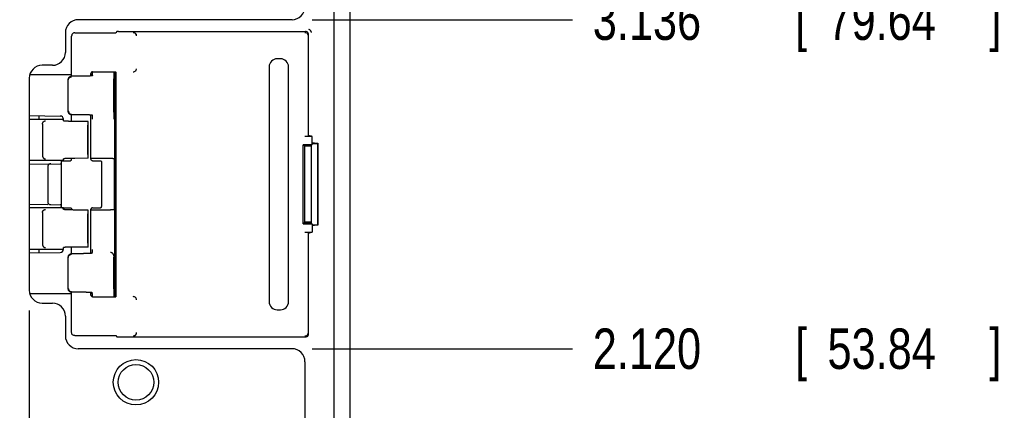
# Model space of a CAD drawing. Header units: inches. Extents: x 0 to 22, y 0 to 17.
# Tile 21 of 36: x 8.7 to 11.8, y 11.2 to 12.4. Entities that reach past the tile are written whole.
import ezdxf

# ---------------------------------------------------------------- set-up
doc = ezdxf.new("R2010")
doc.units = ezdxf.units.IN
doc.header["$LTSCALE"] = 1.21
doc.header["$MEASUREMENT"] = 0
doc.layers.get('0').update_dxf_attribs({"linetype": 'CONTINUOUS'})
doc.layers.add('DIMENSIONS', color=7, linetype='CONTINUOUS')
doc.styles.get("Standard").update_dxf_attribs({"font": 'txt', "width": 0.8})
doc.dimstyles.new('DIMSTYLE_2', dxfattribs={"dimtxt": 0.125, "dimasz": 0.18, "dimexe": 0.18, "dimexo": 0.0625, "dimgap": 0.09, "dimtad": 0, "dimtih": 1, "dimtoh": 1, "dimdec": 3, "dimzin": 4, "dimdsep": 46, "dimtxsty": 'STANDARD', "dimblk": '_FILLED', "dimblk1": '_FILLED', "dimblk2": '_FILLED', "dimcen": 0.09, "dimadec": 0, "dimazin": 0, "dimtp": 0.01, "dimtm": 0.01, "dimtfac": 1, "dimtdec": 3, "dimtofl": 0, "dimtmove": 0, "dimatfit": 3, "dimldrblk": '_FILLED', "dimfxl": 1, "dimtolj": 1, "dimtzin": 4, "dimarcsym": 0})

# ---------------------------------------------------------------- blocks, each defined once
blk = doc.blocks.new('*D10')
at = {"layer": 'DIMENSIONS', "color": 2, "linetype": 'CONTINUOUS'}
blk.add_line((9.6408, 11.3988), (10.4448, 11.3988), dxfattribs=at)
at = {"layer": 'DIMENSIONS', "color": 2, "linetype": 'CONTINUOUS', "width": 0.8}
for s, p in [('[', (11.1323, 11.3363)), (']', (11.7323, 11.3363)), ('2.120', (10.5073, 11.3363)), ('53.84', (11.2323, 11.3363))]:
    blk.add_text(s, height=0.125, dxfattribs=at).set_placement(p)
blk = doc.blocks.new('_FILLED')
at = {"color": 0, "linetype": 'BYBLOCK'}
blk.add_solid([(0, 0), (-1, 0.174), (-1, -0.174)], dxfattribs=at)
blk = doc.blocks.new('*D11')
at = {"layer": 'DIMENSIONS', "color": 2, "linetype": 'CONTINUOUS'}
blk.add_line((9.6408, 12.4149), (10.4448, 12.4149), dxfattribs=at)
at = {"layer": 'DIMENSIONS', "color": 2, "linetype": 'CONTINUOUS', "width": 0.8}
for s, p in [('3.136', (10.5073, 12.3524)), ('[', (11.1323, 12.3524)), ('79.64', (11.2323, 12.3524)), (']', (11.7323, 12.3524))]:
    blk.add_text(s, height=0.125, dxfattribs=at).set_placement(p)
blk = doc.blocks.new('*D19')
at = {"layer": 'DIMENSIONS', "color": 2, "linetype": 'CONTINUOUS'}
blk.add_line((8.7666, 11.5172), (8.7666, 8.5917), dxfattribs=at)
at = {"layer": 'DIMENSIONS', "color": 2, "linetype": 'CONTINUOUS', "width": 0.8}
for s, p in [(']', (8.8291, 8.4292)), ('25.64', (8.8291, 7.9292)), ('[', (8.8291, 7.8292)), ('1.009', (8.8291, 7.2042))]:
    blk.add_text(s, height=0.125, rotation=90, dxfattribs=at).set_placement(p)

msp = doc.modelspace()

# ---------------------------------------------------------------- linework, layer by layer
at = {"color": 7, "linetype": 'CONTINUOUS'}
for p, q in [((9.7573, 14.1699), (9.7573, 9.3721)), ((9.7073, 13.9516), (9.7073, 9.4203)), ((9.5783, 12.4149), (8.9182, 12.4149)), ((9.0426, 12.3784), (9.6196, 12.3784)), ((8.8782, 12.3749), (8.8782, 12.314)), ((8.8973, 12.2403), (8.8973, 12.3642)), ((8.9073, 12.3742), (9.0337, 12.3742)), ((9.0376, 12.3782), (9.0337, 12.3742)), ((9.6296, 12.0566), (9.6296, 12.3684)), ((9.5425, 12.2942), (9.5325, 12.2942)), ((8.8382, 12.274), (8.8066, 12.274)), ((9.5075, 12.2692), (9.5075, 11.5442)), ((9.5675, 11.5442), (9.5675, 12.2692)), ((8.7666, 12.234), (8.7666, 11.5797)), ((8.8973, 12.2442), (8.768, 12.2442)), ((8.8873, 12.1312), (8.8873, 12.2303)), ((8.9273, 12.2403), (8.8973, 12.2403)), ((8.9573, 12.2421), (8.9573, 12.2492)), ((8.9623, 12.2442), (8.9573, 12.2442)), ((8.9623, 12.2542), (9.0337, 12.2542)), ((8.9623, 12.2437), (8.9623, 12.2537)), ((9.0273, 12.2321), (9.0273, 12.1293)), ((9.0297, 12.2542), (9.0297, 11.5592)), ((9.0345, 12.2534), (9.0337, 12.2542)), ((9.0347, 11.565), (9.0347, 12.2484)), ((8.7666, 12.1072), (8.8723, 12.1072)), ((8.7672, 12.1191), (8.8625, 12.1174)), ((8.7973, 12.1072), (8.7973, 12.1186)), ((8.8723, 12.1025), (8.8723, 12.1074)), ((8.8973, 12.1008), (8.8973, 12.1212)), ((8.9273, 12.1212), (8.8973, 12.1212)), ((8.9573, 11.9837), (8.9573, 12.1193)), ((8.9623, 12.1077), (8.9623, 12.1177)), ((8.8073, 12.0925), (8.8073, 11.9949)), ((8.9487, 12.1006), (8.9073, 12.1007)), ((8.9473, 11.9985), (8.9473, 12.0889)), ((8.9487, 12.1006), (8.9478, 12.0993)), ((8.9487, 11.9868), (8.9487, 12.1006)), ((9.6405, 12.0542), (9.6179, 12.0542)), ((9.6279, 12.0547), (9.6293, 12.0568)), ((9.6293, 12.0568), (9.6293, 12.0568)), ((9.6382, 12.0549), (9.6325, 12.0566)), ((9.6405, 12.0289), (9.6405, 12.0542)), ((9.6405, 12.0289), (9.6128, 12.0289)), ((9.6128, 11.7845), (9.6128, 12.0289)), ((9.6175, 12.0242), (9.6128, 12.0289)), ((9.6296, 12.0258), (9.6159, 12.0258)), ((9.637, 12.0242), (9.6175, 12.0242)), ((9.6175, 11.7892), (9.6175, 12.0242)), ((9.6293, 12.0263), (9.6293, 12.0263)), ((9.6387, 12.0284), (9.6325, 12.0266)), ((9.6351, 12.0242), (9.6351, 12.0273)), ((9.637, 12.0224), (9.637, 11.791)), ((9.6377, 12.0281), (9.6377, 11.7853)), ((9.6577, 12.0317), (9.6405, 12.0317)), ((9.6473, 12.0336), (9.6432, 12.0336)), ((9.6583, 12.0335), (9.6577, 12.0317)), ((9.6577, 11.7817), (9.6577, 12.0317)), ((9.6583, 12.0335), (9.6583, 11.7799)), ((8.8723, 11.9792), (8.8723, 11.9849)), ((8.8973, 11.9837), (8.8973, 11.9867)), ((8.9487, 11.9868), (8.9073, 11.9867)), ((8.9487, 11.9868), (8.9478, 11.9881)), ((9.018, 11.9859), (8.9573, 11.9858)), ((8.8723, 11.9802), (8.7666, 11.9802)), ((8.7672, 11.9684), (8.8625, 11.9701)), ((8.8245, 11.9644), (8.8245, 11.8491)), ((8.8648, 11.9752), (8.8648, 11.8382)), ((8.8688, 11.9792), (8.8928, 11.9792)), ((8.9618, 11.9792), (8.9858, 11.9792)), ((8.9898, 11.9752), (8.9898, 11.8382)), ((9.0286, 11.9795), (9.0286, 11.834)), ((8.8723, 11.8337), (8.7666, 11.8337)), ((8.7672, 11.8451), (8.8245, 11.8441)), ((8.8329, 11.8439), (8.8625, 11.8434)), ((8.8688, 11.8342), (8.8928, 11.8342)), ((8.8723, 11.829), (8.8723, 11.8342)), ((8.9618, 11.8342), (8.9858, 11.8342)), ((8.8073, 11.819), (8.8073, 11.721)), ((8.8973, 11.8272), (8.8973, 11.8297)), ((8.9487, 11.827), (8.9073, 11.8271)), ((8.9473, 11.7245), (8.9473, 11.8154)), ((8.9487, 11.827), (8.9478, 11.8258)), ((8.9487, 11.7129), (8.9487, 11.827)), ((8.9573, 11.6941), (8.9573, 11.8297)), ((8.9573, 11.8277), (9.018, 11.8276)), ((9.6128, 11.7845), (9.6175, 11.7892)), ((9.6128, 11.7845), (9.6405, 11.7845)), ((9.6296, 11.7877), (9.6159, 11.7877)), ((9.637, 11.7892), (9.6175, 11.7892)), ((9.6293, 11.7871), (9.6293, 11.7871)), ((9.6325, 11.7869), (9.6387, 11.7851)), ((9.6351, 11.7861), (9.6351, 11.7877)), ((9.6405, 11.7845), (9.6405, 11.7592)), ((9.6405, 11.7817), (9.6577, 11.7817)), ((9.6432, 11.7799), (9.6473, 11.7799)), ((9.6583, 11.7799), (9.6577, 11.7817)), ((9.6179, 11.7592), (9.6405, 11.7592)), ((9.6293, 11.7566), (9.6293, 11.7566)), ((9.6296, 11.445), (9.6296, 11.7566)), ((9.6325, 11.7569), (9.6382, 11.7585)), ((8.8723, 11.7061), (8.8723, 11.7109)), ((8.8973, 11.6923), (8.8973, 11.7127)), ((8.9487, 11.7129), (8.9073, 11.7128)), ((8.9487, 11.7129), (8.9478, 11.7141)), ((8.7666, 11.7062), (8.8723, 11.7062)), ((8.7672, 11.6944), (8.8625, 11.6961)), ((8.7973, 11.6948), (8.7973, 11.7062)), ((8.8873, 11.5832), (8.8873, 11.6823)), ((8.9273, 11.6923), (8.8973, 11.6923)), ((8.9623, 11.6957), (8.9623, 11.7057)), ((9.0273, 11.6841), (9.0273, 11.5813)), ((8.768, 11.5692), (8.8973, 11.5692)), ((8.9273, 11.5732), (8.8973, 11.5732)), ((8.8973, 11.4492), (8.8973, 11.5732)), ((8.9573, 11.5642), (8.9573, 11.5713)), ((8.9573, 11.5692), (8.9623, 11.5692)), ((8.9623, 11.5597), (8.9623, 11.5696)), ((8.9623, 11.5592), (9.0337, 11.5592)), ((9.0345, 11.56), (9.0337, 11.5592)), ((8.8066, 11.5397), (8.8382, 11.5397)), ((8.8782, 11.4997), (8.8782, 11.4388)), ((9.5325, 11.5192), (9.5425, 11.5192)), ((8.9073, 11.4392), (9.0337, 11.4392)), ((9.0337, 11.4392), (9.0376, 11.4353)), ((9.0426, 11.435), (9.6196, 11.435)), ((9.5783, 11.3988), (8.9182, 11.3988)), ((9.6183, 11.3588), (9.6183, 9.4874))]:
    msp.add_line(p, q, dxfattribs=at)
for radius in [0.07, 0.055]:
    msp.add_circle((9.0963, 11.2952), radius, dxfattribs=at)
for centre, radius, start, end in [((9.5783, 12.4549), 0.04, 270, 360), ((8.9182, 12.3749), 0.04, 90, 180), ((8.8382, 12.314), 0.04, 270, 360), ((9.5325, 12.2692), 0.025, 90, 180), ((9.5425, 12.2692), 0.025, 0, 90), ((8.8066, 12.234), 0.04, 90, 180), ((8.8623, 12.1074), 0.01, 0, 89), ((8.8623, 11.9801), 0.01, 271, 284.484), ((8.8623, 11.9801), 0.01, 354.1626, 359.9997), ((8.8623, 11.8334), 0.01, 75.516, 89), ((8.8623, 11.8334), 0.01, 0.0003, 5.7555), ((8.8623, 11.7061), 0.01, 271, 360), ((8.8066, 11.5797), 0.04, 180, 270), ((8.8382, 11.4997), 0.04, 0, 90), ((9.5325, 11.5442), 0.025, 180, 270), ((9.5425, 11.5442), 0.025, 270, 360), ((8.9182, 11.4388), 0.04, 180, 270), ((9.5783, 11.3588), 0.04, 0, 90)]:
    msp.add_arc(centre, radius, start, end, dxfattribs=at)
for points in [[(9.0384, 12.3783), (9.0381, 12.3783), (9.0378, 12.3784), (9.0376, 12.3782)], [(9.6246, 12.3771), (9.6231, 12.378), (9.6214, 12.3784), (9.6196, 12.3784)], [(9.0887, 12.3746), (9.0883, 12.3746), (9.088, 12.3746), (9.0877, 12.3746)], [(9.0919, 12.3738), (9.0909, 12.3743), (9.0898, 12.3745), (9.0887, 12.3746)], [(9.0916, 12.3751), (9.0908, 12.3755), (9.0898, 12.3757), (9.0889, 12.3758)], [(9.0953, 12.3716), (9.0943, 12.3726), (9.0932, 12.3733), (9.0919, 12.3738)], [(9.0973, 12.3684), (9.0968, 12.3696), (9.0961, 12.3707), (9.0953, 12.3716)], [(9.098, 12.3649), (9.098, 12.3661), (9.0978, 12.3673), (9.0973, 12.3684)], [(9.0981, 12.365), (9.0981, 12.3663), (9.0979, 12.3676), (9.0975, 12.3687)], [(9.6283, 12.3734), (9.6274, 12.3749), (9.6261, 12.3762), (9.6246, 12.3771)], [(9.6296, 12.3684), (9.6296, 12.3702), (9.6291, 12.3719), (9.6283, 12.3734)], [(9.0973, 12.26), (9.0978, 12.2612), (9.098, 12.2624), (9.098, 12.2636)], [(8.8962, 12.2402), (8.8966, 12.2403), (8.897, 12.2403), (8.8973, 12.2403)], [(9.0877, 12.2539), (9.0892, 12.2538), (9.0906, 12.2541), (9.092, 12.2546)], [(8.8874, 12.1301), (8.8874, 12.1304), (8.8873, 12.1308), (8.8873, 12.1312)], [(9.6296, 12.0567), (9.6294, 12.0567), (9.6292, 12.0567), (9.6293, 12.0568)], [(9.6293, 12.0263), (9.6292, 12.0264), (9.6294, 12.0264), (9.6296, 12.0264)], [(9.6296, 12.0264), (9.6302, 12.0265), (9.6305, 12.0265), (9.6308, 12.0265)], [(9.6308, 12.0265), (9.6313, 12.0266), (9.6319, 12.0266), (9.6325, 12.0266)], [(9.637, 12.0242), (9.637, 12.024), (9.637, 12.0238), (9.637, 12.0235)], [(9.637, 12.0235), (9.637, 12.0232), (9.637, 12.0228), (9.637, 12.0224)], [(8.8688, 11.9792), (8.8681, 11.9792), (8.8674, 11.979), (8.8668, 11.9787)], [(8.8688, 11.8342), (8.8681, 11.8342), (8.8674, 11.8344), (8.8668, 11.8348)], [(9.6295, 11.787), (9.6293, 11.787), (9.6292, 11.7871), (9.6293, 11.7871)], [(9.636, 11.7859), (9.636, 11.7862), (9.6359, 11.7864), (9.6359, 11.7867)], [(9.6308, 11.7568), (9.6313, 11.7569), (9.6319, 11.7569), (9.6325, 11.7569)], [(8.8962, 11.6922), (8.8966, 11.6923), (8.897, 11.6923), (8.8973, 11.6923)], [(8.8874, 11.5821), (8.8874, 11.5824), (8.8873, 11.5828), (8.8873, 11.5832)], [(9.0345, 11.56), (9.0346, 11.5602), (9.0346, 11.5605), (9.0346, 11.5608)], [(9.0346, 11.5608), (9.0346, 11.5614), (9.0346, 11.562), (9.0347, 11.5626)], [(9.0347, 11.5626), (9.0347, 11.5634), (9.0347, 11.5642), (9.0347, 11.565)], [(9.092, 11.5588), (9.0906, 11.5594), (9.0892, 11.5596), (9.0877, 11.5596)], [(9.098, 11.5499), (9.098, 11.5511), (9.0978, 11.5523), (9.0973, 11.5534)], [(9.0877, 11.4389), (9.0892, 11.4388), (9.0906, 11.4391), (9.0919, 11.4396)], [(9.0973, 11.445), (9.0978, 11.4461), (9.098, 11.4474), (9.098, 11.4486)], [(9.0975, 11.4447), (9.0979, 11.4459), (9.0981, 11.4472), (9.0981, 11.4484)], [(9.6283, 11.44), (9.6291, 11.4415), (9.6296, 11.4433), (9.6296, 11.445)], [(9.0376, 11.4353), (9.0378, 11.4351), (9.0381, 11.4351), (9.0384, 11.4352)], [(9.0384, 11.4352), (9.039, 11.4352), (9.0396, 11.4351), (9.0402, 11.4351)], [(9.0402, 11.4351), (9.041, 11.435), (9.0418, 11.435), (9.0426, 11.435)]]:
    msp.add_open_spline(points, degree=3, dxfattribs=at)
for points, knots in [([(9.0426, 12.3784), (9.0418, 12.3784), (9.0403, 12.3785), (9.039, 12.3783), (9.0384, 12.3783)], [0, 0, 0, 0, 0.571201, 1, 1, 1, 1]), ([(9.6381, 12.375), (9.6381, 12.3755), (9.638, 12.3763), (9.6377, 12.3775), (9.6374, 12.3785), (9.6369, 12.3795), (9.6364, 12.3803), (9.6358, 12.381), (9.6353, 12.3816), (9.6347, 12.3822), (9.6341, 12.3827), (9.6335, 12.3831), (9.6329, 12.3834), (9.6323, 12.3837), (9.6317, 12.384), (9.6311, 12.3842), (9.6307, 12.3843), (9.6305, 12.3844)], [0, 0, 0, 0, 0.103352, 0.196301, 0.281284, 0.359973, 0.433603, 0.502754, 0.568346, 0.630534, 0.689697, 0.746646, 0.800386, 0.851281, 0.90095, 0.950372, 1, 1, 1, 1]), ([(8.9073, 12.3742), (8.9056, 12.3742), (8.9021, 12.3733), (8.8983, 12.3695), (8.8973, 12.3659), (8.8973, 12.3642)], [0, 0, 0, 0, 0.33324, 0.667169, 1, 1, 1, 1]), ([(9.0975, 12.3687), (9.0971, 12.3697), (9.0962, 12.3715), (9.0942, 12.3737), (9.0925, 12.3747), (9.0916, 12.3751)], [0, 0, 0, 0, 0.353505, 0.683078, 1, 1, 1, 1]), ([(9.6179, 12.3758), (9.6196, 12.3758), (9.6231, 12.3748), (9.6269, 12.371), (9.6279, 12.3675), (9.6279, 12.3658)], [0, 0, 0, 0, 0.329943, 0.665503, 1, 1, 1, 1]), ([(9.092, 12.2546), (9.0932, 12.2551), (9.0954, 12.2566), (9.0969, 12.2589), (9.0973, 12.26)], [0, 0, 0, 0, 0.51677, 1, 1, 1, 1]), ([(8.8873, 12.2303), (8.8873, 12.2307), (8.8874, 12.2314), (8.8876, 12.2325), (8.8879, 12.2336), (8.8882, 12.2343), (8.8883, 12.2346)], [0, 0, 0, 0, 0.249952, 0.500145, 0.749806, 1, 1, 1, 1]), ([(8.8873, 12.2284), (8.8873, 12.2288), (8.8874, 12.2295), (8.8876, 12.2306), (8.8879, 12.2317), (8.8883, 12.2327), (8.8889, 12.2337), (8.8893, 12.2343), (8.8895, 12.2346)], [0, 0, 0, 0, 0.166519, 0.333065, 0.499709, 0.666452, 0.833229, 1, 1, 1, 1]), ([(8.8883, 12.2346), (8.8885, 12.235), (8.8889, 12.2356), (8.8893, 12.2362), (8.8895, 12.2365)], [0, 0, 0, 0, 0.499579, 1, 1, 1, 1]), ([(8.8895, 12.2365), (8.8898, 12.2368), (8.8903, 12.2374), (8.8911, 12.2381), (8.892, 12.2388), (8.893, 12.2393), (8.894, 12.2398), (8.8951, 12.2401), (8.8958, 12.2402), (8.8962, 12.2402)], [0, 0, 0, 0, 0.142949, 0.285853, 0.428859, 0.571538, 0.714513, 0.857124, 1, 1, 1, 1]), ([(8.8895, 12.2346), (8.8898, 12.2349), (8.8902, 12.2355), (8.8908, 12.236), (8.8911, 12.2362)], [0, 0, 0, 0, 0.499957, 1, 1, 1, 1]), ([(8.8911, 12.2362), (8.8914, 12.2364), (8.892, 12.2369), (8.893, 12.2374), (8.894, 12.2379), (8.8951, 12.2382), (8.8962, 12.2384), (8.897, 12.2384), (8.8973, 12.2384)], [0, 0, 0, 0, 0.16663, 0.333275, 0.499935, 0.666616, 0.83331, 1, 1, 1, 1]), ([(8.9573, 12.2412), (8.9571, 12.2412), (8.9563, 12.2411), (8.9549, 12.241), (8.953, 12.2409), (8.951, 12.2408), (8.9488, 12.2407), (8.9464, 12.2406), (8.9439, 12.2405), (8.9414, 12.2405), (8.9387, 12.2404), (8.9359, 12.2404), (8.9331, 12.2403), (8.9302, 12.2403), (8.9283, 12.2403), (8.9273, 12.2403)], [0, 0, 0, 0, 0.02363, 0.079796, 0.142268, 0.210476, 0.284138, 0.362582, 0.445395, 0.53199, 0.621678, 0.714045, 0.808224, 0.903817, 1, 1, 1, 1]), ([(8.9623, 12.2542), (8.9615, 12.2542), (8.9597, 12.2538), (8.9578, 12.2518), (8.9573, 12.2501), (8.9573, 12.2492)], [0, 0, 0, 0, 0.333048, 0.666886, 1, 1, 1, 1]), ([(8.9623, 12.2421), (8.9623, 12.2421), (8.9622, 12.2419), (8.9618, 12.2418), (8.9612, 12.2417), (8.9604, 12.2415), (8.9593, 12.2414), (8.9583, 12.2413), (8.9576, 12.2412), (8.9573, 12.2412)], [0, 0, 0, 0, 0.037471, 0.112929, 0.231737, 0.394671, 0.600656, 0.848921, 1, 1, 1, 1]), ([(9.0282, 12.2429), (9.0281, 12.2424), (9.0281, 12.2414), (9.0281, 12.24), (9.0281, 12.2387), (9.0281, 12.2375), (9.028, 12.2365), (9.028, 12.2356), (9.028, 12.2349), (9.0279, 12.2344), (9.0279, 12.234), (9.0279, 12.2338), (9.0279, 12.2337)], [0, 0, 0, 0, 0.168465, 0.325025, 0.468018, 0.596074, 0.708191, 0.803513, 0.881037, 0.939835, 0.979497, 1, 1, 1, 1]), ([(9.0282, 12.2537), (9.0282, 12.2531), (9.0282, 12.2518), (9.0282, 12.25), (9.0282, 12.2487), (9.0282, 12.2481)], [0, 0, 0, 0, 0.33498, 0.669667, 1, 1, 1, 1]), ([(9.0282, 12.2481), (9.0282, 12.2475), (9.0282, 12.2463), (9.0282, 12.2446), (9.0282, 12.2435), (9.0282, 12.2429)], [0, 0, 0, 0, 0.347691, 0.682082, 1, 1, 1, 1]), ([(9.0347, 12.2484), (9.0347, 12.2492), (9.0348, 12.2507), (9.0345, 12.2523), (9.0346, 12.2533), (9.0345, 12.2534)], [0, 0, 0, 0, 0.484001, 0.84734, 1, 1, 1, 1]), ([(8.8873, 12.1331), (8.8873, 12.1327), (8.8874, 12.1319), (8.8876, 12.1308), (8.8879, 12.1298), (8.8883, 12.1287), (8.8889, 12.1277), (8.8893, 12.1271), (8.8895, 12.1268)], [0, 0, 0, 0, 0.166519, 0.333065, 0.499709, 0.666452, 0.833229, 1, 1, 1, 1]), ([(8.8973, 12.1212), (8.897, 12.1212), (8.8962, 12.1212), (8.8951, 12.1214), (8.894, 12.1217), (8.893, 12.1221), (8.892, 12.1227), (8.8911, 12.1233), (8.8903, 12.1241), (8.8895, 12.1249), (8.8889, 12.1258), (8.8883, 12.1268), (8.8879, 12.1279), (8.8876, 12.1289), (8.8874, 12.1297), (8.8874, 12.1301)], [0, 0, 0, 0, 0.076797, 0.153682, 0.230426, 0.307364, 0.384143, 0.461099, 0.537999, 0.614924, 0.691955, 0.768858, 0.84596, 0.922898, 1, 1, 1, 1]), ([(8.8895, 12.1268), (8.8898, 12.1265), (8.8902, 12.126), (8.8908, 12.1255), (8.8911, 12.1252)], [0, 0, 0, 0, 0.499957, 1, 1, 1, 1]), ([(8.8911, 12.1252), (8.8914, 12.125), (8.892, 12.1246), (8.893, 12.124), (8.894, 12.1236), (8.8951, 12.1233), (8.8962, 12.1231), (8.897, 12.1231), (8.8973, 12.1231)], [0, 0, 0, 0, 0.16663, 0.333275, 0.499935, 0.666616, 0.83331, 1, 1, 1, 1]), ([(8.9573, 12.1203), (8.9571, 12.1203), (8.9563, 12.1204), (8.9549, 12.1205), (8.953, 12.1206), (8.951, 12.1207), (8.9488, 12.1208), (8.9464, 12.1209), (8.9439, 12.1209), (8.9414, 12.121), (8.9387, 12.1211), (8.9359, 12.1211), (8.9331, 12.1211), (8.9302, 12.1212), (8.9283, 12.1212), (8.9273, 12.1212)], [0, 0, 0, 0, 0.02363, 0.079796, 0.142268, 0.210476, 0.284138, 0.362582, 0.445395, 0.53199, 0.621678, 0.714045, 0.808224, 0.903817, 1, 1, 1, 1]), ([(8.9623, 12.1193), (8.9623, 12.1194), (8.9622, 12.1195), (8.9618, 12.1197), (8.9612, 12.1198), (8.9604, 12.1199), (8.9593, 12.1201), (8.9583, 12.1202), (8.9576, 12.1202), (8.9573, 12.1203)], [0, 0, 0, 0, 0.037471, 0.112929, 0.231737, 0.394671, 0.600656, 0.848921, 1, 1, 1, 1]), ([(9.0279, 12.1278), (9.0279, 12.1277), (9.0279, 12.1275), (9.0279, 12.1272), (9.028, 12.1266), (9.028, 12.1259), (9.028, 12.125), (9.028, 12.1244), (9.028, 12.1241)], [0, 0, 0, 0, 0.050786, 0.148982, 0.294593, 0.486445, 0.722386, 1, 1, 1, 1]), ([(9.028, 12.1241), (9.0281, 12.1237), (9.0281, 12.1228), (9.0281, 12.1215), (9.0281, 12.1201), (9.0281, 12.1185), (9.0282, 12.1169), (9.0282, 12.1152), (9.0282, 12.1134), (9.0282, 12.1115), (9.0282, 12.1097), (9.0282, 12.1084), (9.0282, 12.1078)], [0, 0, 0, 0, 0.072504, 0.153468, 0.242081, 0.337444, 0.438784, 0.545352, 0.656103, 0.769714, 0.884804, 1, 1, 1, 1]), ([(8.8073, 12.0925), (8.8073, 12.0929), (8.8074, 12.0936), (8.8076, 12.0947), (8.8079, 12.0958), (8.8083, 12.0968), (8.8089, 12.0978), (8.8095, 12.0987), (8.8103, 12.0996), (8.8111, 12.1003), (8.812, 12.101), (8.813, 12.1015), (8.814, 12.102), (8.8151, 12.1023), (8.8162, 12.1025), (8.817, 12.1025), (8.8173, 12.1025)], [0, 0, 0, 0, 0.070505, 0.141804, 0.213145, 0.284827, 0.356393, 0.428071, 0.49964, 0.571137, 0.642722, 0.71421, 0.785657, 0.85709, 0.928531, 1, 1, 1, 1]), ([(8.9073, 12.1007), (8.9064, 12.1007), (8.9045, 12.1007), (8.9016, 12.1007), (8.8988, 12.1007), (8.896, 12.1008), (8.8933, 12.1008), (8.8907, 12.1009), (8.8882, 12.101), (8.8859, 12.1011), (8.8837, 12.1012), (8.8817, 12.1013), (8.8798, 12.1014), (8.8781, 12.1015), (8.8766, 12.1016), (8.8754, 12.1018), (8.8743, 12.1019), (8.8735, 12.102), (8.8729, 12.1022), (8.8725, 12.1023), (8.8723, 12.1024), (8.8723, 12.1025)], [0, 0, 0, 0, 0.082088, 0.163674, 0.244052, 0.322884, 0.399429, 0.473334, 0.544011, 0.610961, 0.673828, 0.73204, 0.785358, 0.833293, 0.8756, 0.91198, 0.942165, 0.966041, 0.983451, 0.994509, 1, 1, 1, 1]), ([(8.9478, 12.0993), (8.9478, 12.0993), (8.9477, 12.0991), (8.9477, 12.0987), (8.9476, 12.0982), (8.9476, 12.0975), (8.9475, 12.0968), (8.9475, 12.096), (8.9474, 12.0951), (8.9474, 12.0943), (8.9474, 12.0934), (8.9474, 12.0925), (8.9474, 12.0916), (8.9473, 12.0907), (8.9473, 12.0898), (8.9473, 12.0892), (8.9473, 12.0889)], [0, 0, 0, 0, 0.020312, 0.056548, 0.106871, 0.169398, 0.241678, 0.3205, 0.403525, 0.489007, 0.575212, 0.66124, 0.747178, 0.832281, 0.916702, 1, 1, 1, 1]), ([(9.6279, 12.0547), (9.6276, 12.0543), (9.6254, 12.0547), (9.6225, 12.0541), (9.6195, 12.0542), (9.6179, 12.0542)], [0, 0, 0, 0, 0.147326, 0.511378, 1, 1, 1, 1]), ([(9.6325, 12.0566), (9.6319, 12.0566), (9.6308, 12.0566), (9.6302, 12.0567), (9.6296, 12.0567)], [0, 0, 0, 0, 0.60215, 1, 1, 1, 1]), ([(9.6359, 12.0242), (9.6359, 12.0244), (9.6359, 12.0248), (9.6359, 12.0257), (9.6359, 12.0267), (9.636, 12.0273), (9.636, 12.0276)], [0, 0, 0, 0, 0.113211, 0.432513, 0.74019, 1, 1, 1, 1]), ([(9.637, 12.0279), (9.637, 12.0278), (9.637, 12.0275), (9.637, 12.0267), (9.637, 12.0257), (9.637, 12.0249), (9.637, 12.0244), (9.637, 12.0242)], [0, 0, 0, 0, 0.044146, 0.31089, 0.593175, 0.886164, 1, 1, 1, 1]), ([(9.6432, 12.0336), (9.643, 12.0336), (9.6426, 12.0336), (9.6419, 12.0336), (9.6413, 12.0335), (9.6409, 12.0335), (9.6406, 12.0335), (9.6405, 12.0335)], [0, 0, 0, 0, 0.236832, 0.47184, 0.699117, 0.913084, 1, 1, 1, 1]), ([(9.6473, 12.0336), (9.6486, 12.0336), (9.651, 12.0336), (9.6546, 12.0335), (9.6571, 12.0335), (9.6583, 12.0335)], [0, 0, 0, 0, 0.33499, 0.668737, 1, 1, 1, 1]), ([(8.8073, 11.9949), (8.8073, 11.9945), (8.8074, 11.9938), (8.8076, 11.9927), (8.8079, 11.9916), (8.8083, 11.9906), (8.8089, 11.9896), (8.8095, 11.9887), (8.8103, 11.9878), (8.8111, 11.9871), (8.812, 11.9864), (8.813, 11.9859), (8.814, 11.9855), (8.8151, 11.9851), (8.8162, 11.985), (8.817, 11.9849), (8.8173, 11.9849)], [0, 0, 0, 0, 0.070503, 0.141801, 0.213142, 0.284824, 0.356391, 0.428069, 0.499638, 0.571135, 0.64272, 0.714209, 0.785656, 0.85709, 0.928531, 1, 1, 1, 1]), ([(8.8882, 11.9864), (8.8874, 11.9864), (8.8859, 11.9864), (8.8837, 11.9863), (8.8817, 11.9861), (8.8798, 11.986), (8.8781, 11.9859), (8.8766, 11.9858), (8.8754, 11.9856), (8.8743, 11.9855), (8.8735, 11.9854), (8.8729, 11.9852), (8.8725, 11.9851), (8.8723, 11.985), (8.8723, 11.9849)], [0, 0, 0, 0, 0.146823, 0.284692, 0.412354, 0.529281, 0.634404, 0.727186, 0.806968, 0.873166, 0.925528, 0.963708, 0.987958, 1, 1, 1, 1]), ([(8.8933, 11.9866), (8.8924, 11.9866), (8.8907, 11.9865), (8.889, 11.9865), (8.8882, 11.9864)], [0, 0, 0, 0, 0.511159, 1, 1, 1, 1]), ([(8.8928, 11.9792), (8.8936, 11.9792), (8.8952, 11.9797), (8.8969, 11.9814), (8.8973, 11.983), (8.8973, 11.9837)], [0, 0, 0, 0, 0.333371, 0.667243, 1, 1, 1, 1]), ([(8.9073, 11.9867), (8.9064, 11.9867), (8.9045, 11.9867), (8.9016, 11.9867), (8.8988, 11.9867), (8.896, 11.9866), (8.8942, 11.9866), (8.8933, 11.9866)], [0, 0, 0, 0, 0.205514, 0.409768, 0.611001, 0.808362, 1, 1, 1, 1]), ([(8.9473, 11.9985), (8.9473, 11.9982), (8.9473, 11.9976), (8.9473, 11.9967), (8.9474, 11.9958), (8.9474, 11.9949), (8.9474, 11.994), (8.9474, 11.9932), (8.9474, 11.9923), (8.9475, 11.9914), (8.9475, 11.9906), (8.9476, 11.9899), (8.9476, 11.9892), (8.9477, 11.9887), (8.9477, 11.9883), (8.9478, 11.9881), (8.9478, 11.9881)], [0, 0, 0, 0, 0.083298, 0.167719, 0.252822, 0.33876, 0.424788, 0.510993, 0.596475, 0.6795, 0.758322, 0.830602, 0.893129, 0.943452, 0.979688, 1, 1, 1, 1]), ([(8.9618, 11.9792), (8.9611, 11.9792), (8.9595, 11.9797), (8.9578, 11.9814), (8.9573, 11.983), (8.9573, 11.9837)], [0, 0, 0, 0, 0.333366, 0.667232, 1, 1, 1, 1]), ([(9.0282, 11.9853), (9.0282, 11.9854), (9.0281, 11.9854), (9.0279, 11.9855), (9.0275, 11.9855), (9.0271, 11.9856), (9.0265, 11.9856), (9.0259, 11.9857), (9.0251, 11.9857), (9.0243, 11.9857), (9.0233, 11.9858), (9.0224, 11.9858), (9.0213, 11.9858), (9.0202, 11.9858), (9.0191, 11.9859), (9.0184, 11.9859), (9.018, 11.9859)], [0, 0, 0, 0, 0.009909, 0.031007, 0.063707, 0.107905, 0.162895, 0.228241, 0.302951, 0.386158, 0.476917, 0.57381, 0.676045, 0.781869, 0.890415, 1, 1, 1, 1]), ([(9.0285, 11.9845), (9.0285, 11.9845), (9.0285, 11.9844), (9.0285, 11.9842), (9.0285, 11.984), (9.0285, 11.9837), (9.0285, 11.9833), (9.0285, 11.9829), (9.0285, 11.9824), (9.0285, 11.9819), (9.0286, 11.9813), (9.0286, 11.9807), (9.0286, 11.9801), (9.0286, 11.9797), (9.0286, 11.9795)], [0, 0, 0, 0, 0.014678, 0.045204, 0.091091, 0.151066, 0.224495, 0.310964, 0.408534, 0.51473, 0.628618, 0.749391, 0.8742, 1, 1, 1, 1]), ([(8.8329, 11.9695), (8.8325, 11.9695), (8.8316, 11.9695), (8.8304, 11.9693), (8.8293, 11.969), (8.8284, 11.9687), (8.8275, 11.9683), (8.8268, 11.9679), (8.8263, 11.9675), (8.8258, 11.967), (8.8254, 11.9666), (8.8251, 11.9661), (8.8248, 11.9657), (8.8247, 11.9653), (8.8246, 11.9648), (8.8245, 11.9645), (8.8245, 11.9644)], [0, 0, 0, 0, 0.1302, 0.245612, 0.348288, 0.439978, 0.522536, 0.596889, 0.663929, 0.724915, 0.780098, 0.830198, 0.876989, 0.92078, 0.961612, 1, 1, 1, 1]), ([(8.8668, 11.9787), (8.8662, 11.9783), (8.8652, 11.9773), (8.8648, 11.9759), (8.8648, 11.9752)], [0, 0, 0, 0, 0.500866, 1, 1, 1, 1]), ([(8.9858, 11.9792), (8.9865, 11.9792), (8.9879, 11.9789), (8.9895, 11.9773), (8.9898, 11.9759), (8.9898, 11.9752)], [0, 0, 0, 0, 0.333384, 0.667274, 1, 1, 1, 1]), ([(8.8245, 11.8491), (8.8245, 11.8489), (8.8246, 11.8486), (8.8247, 11.8482), (8.8248, 11.8478), (8.8251, 11.8473), (8.8254, 11.8469), (8.8258, 11.8464), (8.8263, 11.846), (8.8268, 11.8456), (8.8275, 11.8452), (8.8284, 11.8448), (8.8293, 11.8445), (8.8304, 11.8442), (8.8316, 11.844), (8.8325, 11.8439), (8.8329, 11.8439)], [0, 0, 0, 0, 0.038388, 0.07922, 0.123011, 0.169802, 0.219902, 0.275085, 0.336071, 0.403111, 0.477464, 0.560022, 0.651712, 0.754388, 0.8698, 1, 1, 1, 1]), ([(8.8668, 11.8348), (8.8662, 11.8351), (8.8652, 11.8361), (8.8648, 11.8375), (8.8648, 11.8382)], [0, 0, 0, 0, 0.500864, 1, 1, 1, 1]), ([(8.8928, 11.8342), (8.8936, 11.8342), (8.8952, 11.8338), (8.8969, 11.8321), (8.8973, 11.8305), (8.8973, 11.8297)], [0, 0, 0, 0, 0.333371, 0.667243, 1, 1, 1, 1]), ([(8.9618, 11.8342), (8.9611, 11.8342), (8.9595, 11.8338), (8.9578, 11.8321), (8.9573, 11.8305), (8.9573, 11.8297)], [0, 0, 0, 0, 0.333366, 0.667232, 1, 1, 1, 1]), ([(8.9858, 11.8342), (8.9865, 11.8342), (8.9879, 11.8346), (8.9895, 11.8361), (8.9898, 11.8375), (8.9898, 11.8382)], [0, 0, 0, 0, 0.333385, 0.667276, 1, 1, 1, 1]), ([(9.0286, 11.834), (9.0286, 11.8338), (9.0286, 11.8333), (9.0286, 11.8327), (9.0286, 11.8321), (9.0285, 11.8316), (9.0285, 11.831), (9.0285, 11.8306), (9.0285, 11.8301), (9.0285, 11.8298), (9.0285, 11.8295), (9.0285, 11.8292), (9.0285, 11.8291), (9.0285, 11.829), (9.0285, 11.829)], [0, 0, 0, 0, 0.1258, 0.250609, 0.371382, 0.48527, 0.591466, 0.689036, 0.775505, 0.848934, 0.908909, 0.954796, 0.985322, 1, 1, 1, 1]), ([(8.8073, 11.819), (8.8073, 11.8193), (8.8074, 11.8201), (8.8076, 11.8212), (8.8079, 11.8223), (8.8083, 11.8233), (8.8089, 11.8243), (8.8095, 11.8252), (8.8103, 11.826), (8.8111, 11.8268), (8.812, 11.8274), (8.813, 11.828), (8.814, 11.8284), (8.8151, 11.8287), (8.8162, 11.8289), (8.817, 11.8289), (8.8173, 11.8289)], [0, 0, 0, 0, 0.070505, 0.141804, 0.213145, 0.284827, 0.356393, 0.428071, 0.49964, 0.571137, 0.642722, 0.71421, 0.785657, 0.85709, 0.928531, 1, 1, 1, 1]), ([(8.8816, 11.8277), (8.881, 11.8278), (8.8798, 11.8278), (8.8781, 11.828), (8.8766, 11.8281), (8.8754, 11.8282), (8.8743, 11.8284), (8.8735, 11.8285), (8.8729, 11.8286), (8.8725, 11.8288), (8.8723, 11.8289), (8.8723, 11.829)], [0, 0, 0, 0, 0.198976, 0.377864, 0.535751, 0.671516, 0.784165, 0.87327, 0.938242, 0.979508, 1, 1, 1, 1]), ([(8.8882, 11.8274), (8.8874, 11.8275), (8.8859, 11.8275), (8.8837, 11.8276), (8.8823, 11.8277), (8.8816, 11.8277)], [0, 0, 0, 0, 0.356059, 0.690407, 1, 1, 1, 1]), ([(8.8933, 11.8273), (8.8924, 11.8273), (8.8907, 11.8273), (8.889, 11.8274), (8.8882, 11.8274)], [0, 0, 0, 0, 0.511159, 1, 1, 1, 1]), ([(8.9073, 11.8271), (8.9064, 11.8271), (8.9045, 11.8271), (8.9016, 11.8272), (8.8988, 11.8272), (8.896, 11.8272), (8.8942, 11.8273), (8.8933, 11.8273)], [0, 0, 0, 0, 0.205514, 0.409768, 0.611001, 0.808362, 1, 1, 1, 1]), ([(8.9478, 11.8258), (8.9478, 11.8257), (8.9477, 11.8255), (8.9477, 11.8252), (8.9476, 11.8246), (8.9476, 11.824), (8.9475, 11.8233), (8.9475, 11.8224), (8.9474, 11.8216), (8.9474, 11.8207), (8.9474, 11.8198), (8.9474, 11.8189), (8.9474, 11.818), (8.9473, 11.8171), (8.9473, 11.8163), (8.9473, 11.8157), (8.9473, 11.8154)], [0, 0, 0, 0, 0.020312, 0.056548, 0.106871, 0.169398, 0.241678, 0.3205, 0.403525, 0.489007, 0.575212, 0.66124, 0.747178, 0.832281, 0.916702, 1, 1, 1, 1]), ([(9.0282, 11.8281), (9.0282, 11.8281), (9.0281, 11.828), (9.0279, 11.828), (9.0275, 11.8279), (9.0271, 11.8279), (9.0265, 11.8278), (9.0259, 11.8278), (9.0251, 11.8278), (9.0243, 11.8277), (9.0233, 11.8277), (9.0224, 11.8277), (9.0213, 11.8276), (9.0202, 11.8276), (9.0191, 11.8276), (9.0184, 11.8276), (9.018, 11.8276)], [0, 0, 0, 0, 0.009909, 0.031007, 0.063707, 0.107905, 0.162895, 0.228241, 0.302951, 0.386158, 0.476917, 0.57381, 0.676045, 0.781869, 0.890415, 1, 1, 1, 1]), ([(9.6325, 11.7869), (9.6319, 11.7869), (9.6308, 11.7869), (9.6302, 11.787), (9.6296, 11.787)], [0, 0, 0, 0, 0.601661, 1, 1, 1, 1]), ([(9.6359, 11.7867), (9.6359, 11.7871), (9.6359, 11.7878), (9.6359, 11.7886), (9.6359, 11.7891), (9.6359, 11.7892)], [0, 0, 0, 0, 0.415672, 0.847051, 1, 1, 1, 1]), ([(9.637, 11.791), (9.637, 11.7907), (9.637, 11.7901), (9.637, 11.7895), (9.637, 11.7892)], [0, 0, 0, 0, 0.619296, 1, 1, 1, 1]), ([(9.637, 11.7892), (9.637, 11.7891), (9.637, 11.7886), (9.637, 11.7878), (9.637, 11.7867), (9.637, 11.786), (9.637, 11.7856), (9.637, 11.7856)], [0, 0, 0, 0, 0.113836, 0.406825, 0.68911, 0.955854, 1, 1, 1, 1]), ([(9.6405, 11.7799), (9.6406, 11.7799), (9.6409, 11.7799), (9.6413, 11.7799), (9.6419, 11.7799), (9.6426, 11.7799), (9.643, 11.7799), (9.6432, 11.7799)], [0, 0, 0, 0, 0.086916, 0.300883, 0.52816, 0.763168, 1, 1, 1, 1]), ([(9.6583, 11.7799), (9.6571, 11.7799), (9.6546, 11.7799), (9.651, 11.7799), (9.6486, 11.7799), (9.6473, 11.7799)], [0, 0, 0, 0, 0.331263, 0.66501, 1, 1, 1, 1]), ([(9.6179, 11.7592), (9.6195, 11.7592), (9.6225, 11.7593), (9.6254, 11.7588), (9.6276, 11.7591), (9.6279, 11.7587)], [0, 0, 0, 0, 0.488622, 0.852674, 1, 1, 1, 1]), ([(9.6293, 11.7566), (9.6292, 11.7567), (9.6301, 11.7567), (9.6305, 11.7568), (9.6308, 11.7568)], [0, 0, 0, 0, 0.239576, 1, 1, 1, 1]), ([(8.8073, 11.7209), (8.8073, 11.7206), (8.8074, 11.7198), (8.8076, 11.7187), (8.8079, 11.7177), (8.8083, 11.7166), (8.8089, 11.7156), (8.8095, 11.7147), (8.8103, 11.7139), (8.8111, 11.7131), (8.812, 11.7125), (8.813, 11.7119), (8.814, 11.7115), (8.8151, 11.7112), (8.8162, 11.711), (8.817, 11.711), (8.8173, 11.711)], [0, 0, 0, 0, 0.070503, 0.141801, 0.213142, 0.284824, 0.356391, 0.428069, 0.499638, 0.571135, 0.64272, 0.714209, 0.785656, 0.85709, 0.928531, 1, 1, 1, 1]), ([(8.9073, 11.7128), (8.9064, 11.7128), (8.9045, 11.7128), (8.9016, 11.7128), (8.8988, 11.7127), (8.896, 11.7127), (8.8933, 11.7126), (8.8907, 11.7126), (8.8882, 11.7125), (8.8859, 11.7124), (8.8837, 11.7123), (8.8817, 11.7122), (8.8798, 11.7121), (8.8781, 11.712), (8.8766, 11.7118), (8.8754, 11.7117), (8.8743, 11.7116), (8.8735, 11.7114), (8.8729, 11.7113), (8.8725, 11.7112), (8.8723, 11.711), (8.8723, 11.7109)], [0, 0, 0, 0, 0.082088, 0.163674, 0.244052, 0.322884, 0.399429, 0.473334, 0.544011, 0.610961, 0.673828, 0.73204, 0.785358, 0.833293, 0.8756, 0.91198, 0.942165, 0.966041, 0.983451, 0.994509, 1, 1, 1, 1]), ([(8.9473, 11.7245), (8.9473, 11.7242), (8.9473, 11.7237), (8.9473, 11.7228), (8.9474, 11.7219), (8.9474, 11.721), (8.9474, 11.7201), (8.9474, 11.7192), (8.9474, 11.7183), (8.9475, 11.7175), (8.9475, 11.7167), (8.9476, 11.7159), (8.9476, 11.7153), (8.9477, 11.7148), (8.9477, 11.7144), (8.9478, 11.7142), (8.9478, 11.7141)], [0, 0, 0, 0, 0.083298, 0.167719, 0.252822, 0.33876, 0.424788, 0.510993, 0.596475, 0.6795, 0.758322, 0.830602, 0.893129, 0.943452, 0.979688, 1, 1, 1, 1]), ([(8.8873, 11.6823), (8.8873, 11.6827), (8.8874, 11.6834), (8.8876, 11.6845), (8.8879, 11.6856), (8.8882, 11.6863), (8.8883, 11.6866)], [0, 0, 0, 0, 0.249952, 0.500145, 0.749806, 1, 1, 1, 1]), ([(8.8873, 11.6804), (8.8873, 11.6808), (8.8874, 11.6815), (8.8876, 11.6826), (8.8879, 11.6837), (8.8883, 11.6847), (8.8889, 11.6857), (8.8893, 11.6863), (8.8895, 11.6866)], [0, 0, 0, 0, 0.166519, 0.333065, 0.499709, 0.666452, 0.833229, 1, 1, 1, 1]), ([(8.8883, 11.6866), (8.8885, 11.687), (8.8889, 11.6876), (8.8893, 11.6882), (8.8895, 11.6885)], [0, 0, 0, 0, 0.499579, 1, 1, 1, 1]), ([(8.8895, 11.6885), (8.8898, 11.6888), (8.8903, 11.6894), (8.8911, 11.6901), (8.892, 11.6908), (8.893, 11.6913), (8.894, 11.6918), (8.8951, 11.6921), (8.8958, 11.6922), (8.8962, 11.6922)], [0, 0, 0, 0, 0.142949, 0.285853, 0.428859, 0.571538, 0.714513, 0.857124, 1, 1, 1, 1]), ([(8.8895, 11.6866), (8.8898, 11.6869), (8.8902, 11.6875), (8.8908, 11.688), (8.8911, 11.6882)], [0, 0, 0, 0, 0.499957, 1, 1, 1, 1]), ([(8.8911, 11.6882), (8.8914, 11.6884), (8.892, 11.6889), (8.893, 11.6894), (8.894, 11.6899), (8.8951, 11.6902), (8.8962, 11.6904), (8.897, 11.6904), (8.8973, 11.6904)], [0, 0, 0, 0, 0.16663, 0.333275, 0.499935, 0.666616, 0.83331, 1, 1, 1, 1]), ([(8.9573, 11.6932), (8.9571, 11.6932), (8.9563, 11.6931), (8.9549, 11.693), (8.953, 11.6929), (8.951, 11.6928), (8.9488, 11.6927), (8.9464, 11.6926), (8.9439, 11.6925), (8.9414, 11.6925), (8.9387, 11.6924), (8.9359, 11.6924), (8.9331, 11.6923), (8.9302, 11.6923), (8.9283, 11.6923), (8.9273, 11.6923)], [0, 0, 0, 0, 0.02363, 0.079796, 0.142268, 0.210476, 0.284138, 0.362582, 0.445395, 0.53199, 0.621678, 0.714045, 0.808224, 0.903817, 1, 1, 1, 1]), ([(8.9623, 11.6941), (8.9623, 11.6941), (8.9622, 11.6939), (8.9618, 11.6938), (8.9612, 11.6937), (8.9604, 11.6935), (8.9593, 11.6934), (8.9583, 11.6933), (8.9576, 11.6932), (8.9573, 11.6932)], [0, 0, 0, 0, 0.037471, 0.112929, 0.231737, 0.394671, 0.600656, 0.848921, 1, 1, 1, 1]), ([(9.0269, 11.69), (9.0267, 11.6904), (9.0263, 11.691), (9.0257, 11.6919), (9.0249, 11.6928), (9.0241, 11.6935), (9.0232, 11.6942), (9.0222, 11.6947), (9.0212, 11.6951), (9.0201, 11.6955), (9.019, 11.6956), (9.0182, 11.6957), (9.0179, 11.6957)], [0, 0, 0, 0, 0.099952, 0.199921, 0.299905, 0.399903, 0.499911, 0.599928, 0.699949, 0.79997, 0.899989, 1, 1, 1, 1]), ([(9.0279, 11.6857), (9.0279, 11.6861), (9.0278, 11.6868), (9.0276, 11.6879), (9.0273, 11.689), (9.027, 11.6897), (9.0269, 11.69)], [0, 0, 0, 0, 0.249946, 0.499925, 0.749942, 1, 1, 1, 1]), ([(8.8873, 11.5851), (8.8873, 11.5847), (8.8874, 11.5839), (8.8876, 11.5828), (8.8879, 11.5818), (8.8883, 11.5807), (8.8889, 11.5797), (8.8893, 11.5791), (8.8895, 11.5788)], [0, 0, 0, 0, 0.166519, 0.333065, 0.499709, 0.666452, 0.833229, 1, 1, 1, 1]), ([(8.8973, 11.5732), (8.897, 11.5732), (8.8962, 11.5732), (8.8951, 11.5734), (8.894, 11.5737), (8.893, 11.5741), (8.892, 11.5747), (8.8911, 11.5753), (8.8903, 11.5761), (8.8895, 11.5769), (8.8889, 11.5778), (8.8883, 11.5788), (8.8879, 11.5799), (8.8876, 11.5809), (8.8874, 11.5817), (8.8874, 11.5821)], [0, 0, 0, 0, 0.076797, 0.153682, 0.230426, 0.307364, 0.384143, 0.461099, 0.537999, 0.614924, 0.691955, 0.768858, 0.84596, 0.922898, 1, 1, 1, 1]), ([(8.8895, 11.5788), (8.8898, 11.5785), (8.8902, 11.578), (8.8908, 11.5775), (8.8911, 11.5772)], [0, 0, 0, 0, 0.499957, 1, 1, 1, 1]), ([(8.8911, 11.5772), (8.8914, 11.577), (8.892, 11.5766), (8.893, 11.576), (8.894, 11.5756), (8.8951, 11.5753), (8.8962, 11.5751), (8.897, 11.5751), (8.8973, 11.5751)], [0, 0, 0, 0, 0.16663, 0.333275, 0.499935, 0.666616, 0.83331, 1, 1, 1, 1]), ([(8.9573, 11.5723), (8.9571, 11.5723), (8.9563, 11.5724), (8.9549, 11.5725), (8.953, 11.5726), (8.951, 11.5727), (8.9488, 11.5728), (8.9464, 11.5729), (8.9439, 11.5729), (8.9414, 11.573), (8.9387, 11.5731), (8.9359, 11.5731), (8.9331, 11.5731), (8.9302, 11.5732), (8.9283, 11.5732), (8.9273, 11.5732)], [0, 0, 0, 0, 0.02363, 0.079796, 0.142268, 0.210476, 0.284138, 0.362582, 0.445395, 0.53199, 0.621678, 0.714045, 0.808224, 0.903817, 1, 1, 1, 1]), ([(8.9623, 11.5713), (8.9623, 11.5714), (8.9622, 11.5715), (8.9618, 11.5717), (8.9612, 11.5718), (8.9604, 11.5719), (8.9593, 11.5721), (8.9583, 11.5722), (8.9576, 11.5722), (8.9573, 11.5723)], [0, 0, 0, 0, 0.037471, 0.112929, 0.231737, 0.394671, 0.600656, 0.848921, 1, 1, 1, 1]), ([(8.9623, 11.5592), (8.9615, 11.5592), (8.9597, 11.5597), (8.9578, 11.5616), (8.9573, 11.5634), (8.9573, 11.5642)], [0, 0, 0, 0, 0.333047, 0.666886, 1, 1, 1, 1]), ([(9.0279, 11.5797), (9.0279, 11.5797), (9.0279, 11.5795), (9.0279, 11.5791), (9.028, 11.5786), (9.028, 11.5779), (9.028, 11.577), (9.0281, 11.5763), (9.0281, 11.576)], [0, 0, 0, 0, 0.050809, 0.149035, 0.294634, 0.486537, 0.722434, 1, 1, 1, 1]), ([(9.0281, 11.576), (9.0281, 11.5756), (9.0281, 11.5748), (9.0281, 11.5735), (9.0281, 11.572), (9.0282, 11.5705), (9.0282, 11.5688), (9.0282, 11.5671), (9.0282, 11.5653), (9.0282, 11.5635), (9.0282, 11.5616), (9.0282, 11.5604), (9.0282, 11.5597)], [0, 0, 0, 0, 0.072482, 0.153415, 0.242, 0.337308, 0.438608, 0.545173, 0.655964, 0.76964, 0.884784, 1, 1, 1, 1]), ([(9.0973, 11.5534), (9.0969, 11.5546), (9.0954, 11.5568), (9.0932, 11.5583), (9.092, 11.5588)], [0, 0, 0, 0, 0.483218, 1, 1, 1, 1]), ([(8.9073, 11.4392), (8.9056, 11.4392), (8.9021, 11.4402), (8.8983, 11.444), (8.8973, 11.4475), (8.8973, 11.4492)], [0, 0, 0, 0, 0.33324, 0.667168, 1, 1, 1, 1]), ([(9.0889, 11.4377), (9.0898, 11.4378), (9.0917, 11.4382), (9.0933, 11.4392), (9.0941, 11.4398)], [0, 0, 0, 0, 0.5021, 1, 1, 1, 1]), ([(9.0919, 11.4396), (9.0932, 11.4401), (9.0954, 11.4416), (9.0968, 11.4438), (9.0973, 11.445)], [0, 0, 0, 0, 0.516567, 1, 1, 1, 1]), ([(9.0941, 11.4398), (9.0948, 11.4404), (9.0962, 11.4419), (9.0971, 11.4437), (9.0975, 11.4447)], [0, 0, 0, 0, 0.482483, 1, 1, 1, 1]), ([(9.6279, 11.4477), (9.6279, 11.446), (9.6269, 11.4425), (9.6231, 11.4386), (9.6196, 11.4377), (9.6179, 11.4377)], [0, 0, 0, 0, 0.329729, 0.665308, 1, 1, 1, 1]), ([(9.6196, 11.435), (9.6214, 11.435), (9.6249, 11.436), (9.6274, 11.4385), (9.6283, 11.44)], [0, 0, 0, 0, 0.500063, 1, 1, 1, 1])]:
    msp.add_open_spline(points, degree=3, knots=knots, dxfattribs=at)

# ---------------------------------------------------------------- dimensions: what is measured, and where the dimension line sits
at = {"layer": 'DIMENSIONS', "color": 2, "linetype": 'CONTINUOUS'}
for feature_location, offset, dtype, origin, picture, middle in [((9.6408, 12.4149), (0.804, 0), 0, (9.5783, 9.2792), '*D11', (11.1698, 12.4149)), ((8.7666, 11.5172), (0, -2.9254), 1, (7.7573, 11.5797), '*D19', (8.7666, 7.8667)), ((9.6408, 11.3988), (0.804, 0), 0, (9.5783, 9.2792), '*D10', (11.1698, 11.3988))]:
    dim = msp.add_ordinate_dim(feature_location=feature_location, offset=offset, dtype=dtype, origin=origin, dimstyle='DIMSTYLE_2', dxfattribs=at)
    dim.commit()
    dim.dimension.update_dxf_attribs({"geometry": picture, "text_midpoint": middle})

doc.saveas('drawing.dxf')
